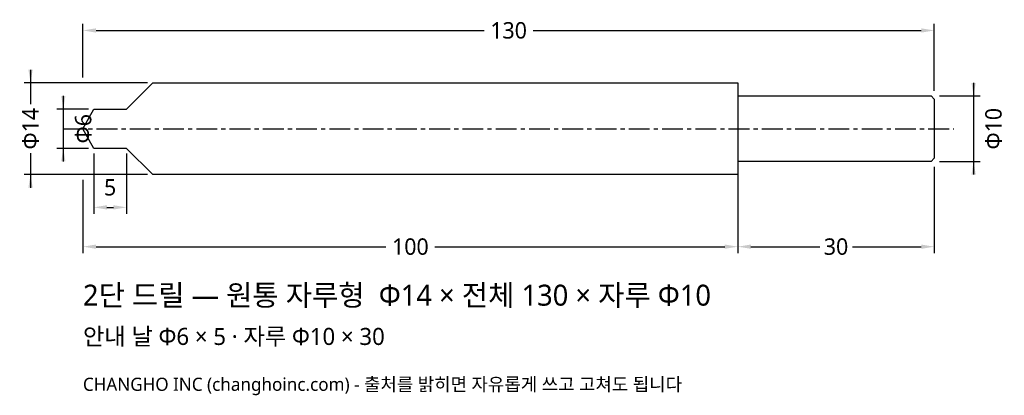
# Model space of a CAD drawing. Header units: millimetres. Extents: x -10 to 141, y -41 to 17.
import ezdxf

# ---------------------------------------------------------------- set-up
doc = ezdxf.new("R2010")
doc.units = ezdxf.units.MM
doc.linetypes.add('CENTER', pattern=[5.08, 3.175, -0.635, 0.635, -0.635])
for name, color, linetype in [('문자', 7, 'CONTINUOUS'), ('외형선', 7, 'CONTINUOUS'), ('중심선', 1, 'CENTER'), ('치수', 4, 'CONTINUOUS')]:
    doc.layers.add(name, color=color, linetype=linetype)
doc.styles.add('CH_KOR', font='malgun.ttf')
doc.dimstyles.new('CH_DIM', dxfattribs={"dimtxt": 2.5, "dimasz": 2, "dimexe": 1, "dimexo": 0.8, "dimgap": 0.8, "dimtad": 1, "dimdec": 1, "dimdsep": 46, "dimtxsty": 'CH_KOR', "dimcen": 2.5, "dimclrd": 4, "dimclre": 4, "dimclrt": 4, "dimazin": 3, "dimtfac": 1, "dimtmove": 0, "dimatfit": 3})

# ---------------------------------------------------------------- blocks, each defined once
blk = doc.blocks.new('_CLOSEDFILLED')
at = {"color": 0, "linetype": 'BYBLOCK'}
blk.add_solid([(-1, 0.164), (0, 0), (-1, -0.164)], dxfattribs=at)
blk = doc.blocks.new('*D1')
at = {"color": 4}
for p, q in [((-8, 9), (-8, 3.75)), ((9.85, 7), (-9, 7)), ((-8, -3.75), (-8, -9)), ((9.85, -7), (-9, -7))]:
    blk.add_line(p, q, dxfattribs=at)
at = {"layer": 'Defpoints'}
for p in [(-8, 7), (10.65, 7), (10.65, -7)]:
    blk.add_point(p, dxfattribs=at)
at = {"layer": '치수', "color": 4, "xscale": 2, "yscale": 2}
for p, rotation in [((-8, 7), 270), ((-8, -7), 90)]:
    blk.add_blockref('_CLOSEDFILLED', p, dxfattribs=dict(at, rotation=rotation))
at = {"layer": '치수', "color": 4, "insert": (-8, 0), "char_height": 2.5, "attachment_point": 5, "rotation": 90, "style": 'CH_KOR'}
blk.add_mtext('Φ14', dxfattribs=at)
blk = doc.blocks.new('*D2')
at = {"color": 4}
for p, q in [((-3, 5), (-3, -5)), ((0.85, 3), (-4, 3)), ((0.85, -3), (-4, -3))]:
    blk.add_line(p, q, dxfattribs=at)
at = {"layer": 'Defpoints'}
for p in [(-3, 3), (1.65, 3), (1.65, -3)]:
    blk.add_point(p, dxfattribs=at)
at = {"layer": '치수', "color": 4, "xscale": 2, "yscale": 2}
for p, rotation in [((-3, 3), 270), ((-3, -3), 90)]:
    blk.add_blockref('_CLOSEDFILLED', p, dxfattribs=dict(at, rotation=rotation))
at = {"layer": '치수', "color": 4, "insert": (0.05, 0), "char_height": 2.5, "attachment_point": 5, "rotation": 90, "style": 'CH_KOR'}
blk.add_mtext('Φ6', dxfattribs=at)
blk = doc.blocks.new('*D3')
at = {"color": 4}
for p, q in [((1.65, -3.8), (1.65, -13)), ((6.65, -3.8), (6.65, -13)), ((3.65, -12), (4.65, -12))]:
    blk.add_line(p, q, dxfattribs=at)
at = {"layer": 'Defpoints'}
for p in [(1.65, -3), (6.65, -3), (1.65, -12)]:
    blk.add_point(p, dxfattribs=at)
at = {"layer": '치수', "color": 4, "xscale": 2, "yscale": 2, "rotation": 180}
blk.add_blockref('_CLOSEDFILLED', (1.65, -12), dxfattribs=at)
at = {"layer": '치수', "color": 4, "xscale": 2, "yscale": 2}
blk.add_blockref('_CLOSEDFILLED', (6.65, -12), dxfattribs=at)
at = {"layer": '치수', "color": 4, "insert": (4.15, -8.95), "char_height": 2.5, "attachment_point": 5, "style": 'CH_KOR'}
blk.add_mtext('5', dxfattribs=at)
blk = doc.blocks.new('*D4')
at = {"color": 4}
for p, q in [((136, 7), (136, -7)), ((130.8, 5), (137, 5)), ((130.8, -5), (137, -5))]:
    blk.add_line(p, q, dxfattribs=at)
at = {"layer": 'Defpoints'}
for p in [(130, 5), (136, 5), (130, -5)]:
    blk.add_point(p, dxfattribs=at)
at = {"layer": '치수', "color": 4, "xscale": 2, "yscale": 2}
for p, rotation in [((136, 5), 270), ((136, -5), 90)]:
    blk.add_blockref('_CLOSEDFILLED', p, dxfattribs=dict(at, rotation=rotation))
at = {"layer": '치수', "color": 4, "insert": (139.05, 0), "char_height": 2.5, "attachment_point": 5, "rotation": 90, "style": 'CH_KOR'}
blk.add_mtext('Φ10', dxfattribs=at)
blk = doc.blocks.new('*D5')
at = {"color": 4}
for p, q in [((0, -7.8), (0, -19)), ((100, -7.8), (100, -19)), ((2, -18), (46.25, -18)), ((53.75, -18), (98, -18))]:
    blk.add_line(p, q, dxfattribs=at)
at = {"layer": 'Defpoints'}
for p in [(0, -7), (100, -7), (0, -18)]:
    blk.add_point(p, dxfattribs=at)
at = {"layer": '치수', "color": 4, "xscale": 2, "yscale": 2, "rotation": 180}
blk.add_blockref('_CLOSEDFILLED', (0, -18), dxfattribs=at)
at = {"layer": '치수', "color": 4, "xscale": 2, "yscale": 2}
blk.add_blockref('_CLOSEDFILLED', (100, -18), dxfattribs=at)
at = {"layer": '치수', "color": 4, "insert": (50, -18), "char_height": 2.5, "attachment_point": 5, "style": 'CH_KOR'}
blk.add_mtext('100', dxfattribs=at)
blk = doc.blocks.new('*D6')
at = {"color": 4}
for p, q in [((100, -5.8), (100, -19)), ((130, -5.8), (130, -19)), ((102, -18), (112.5, -18)), ((117.5, -18), (128, -18))]:
    blk.add_line(p, q, dxfattribs=at)
at = {"layer": 'Defpoints'}
for p in [(100, -5), (130, -5), (100, -18)]:
    blk.add_point(p, dxfattribs=at)
at = {"layer": '치수', "color": 4, "xscale": 2, "yscale": 2, "rotation": 180}
blk.add_blockref('_CLOSEDFILLED', (100, -18), dxfattribs=at)
at = {"layer": '치수', "color": 4, "xscale": 2, "yscale": 2}
blk.add_blockref('_CLOSEDFILLED', (130, -18), dxfattribs=at)
at = {"layer": '치수', "color": 4, "insert": (115, -18), "char_height": 2.5, "attachment_point": 5, "style": 'CH_KOR'}
blk.add_mtext('30', dxfattribs=at)
blk = doc.blocks.new('*D7')
at = {"color": 4}
for p, q in [((0, 7.8), (0, 16)), ((130, 5.8), (130, 16)), ((2, 15), (61.25, 15)), ((68.75, 15), (128, 15))]:
    blk.add_line(p, q, dxfattribs=at)
at = {"layer": 'Defpoints'}
for p in [(0, 15), (0, 7), (130, 5)]:
    blk.add_point(p, dxfattribs=at)
at = {"layer": '치수', "color": 4, "xscale": 2, "yscale": 2, "rotation": 180}
blk.add_blockref('_CLOSEDFILLED', (0, 15), dxfattribs=at)
at = {"layer": '치수', "color": 4, "xscale": 2, "yscale": 2}
blk.add_blockref('_CLOSEDFILLED', (130, 15), dxfattribs=at)
at = {"layer": '치수', "color": 4, "insert": (65, 15), "char_height": 2.5, "attachment_point": 5, "style": 'CH_KOR'}
blk.add_mtext('130', dxfattribs=at)

msp = doc.modelspace()

# ---------------------------------------------------------------- linework, layer by layer
at = {"layer": '외형선'}
msp.add_line((100, 5), (100, -5), dxfattribs=at)
msp.add_lwpolyline([(0, 0), (1.65, 3), (6.65, 3), (10.65, 7), (100, 7), (100, 5), (129.5, 5), (130, 4.5), (130, -4.5), (129.5, -5), (100, -5), (100, -7), (10.65, -7), (6.65, -3), (1.65, -3), (0, 0)], close=True, dxfattribs=at)
at = {"layer": '중심선'}
msp.add_line((-3, 0), (133, 0), dxfattribs=at)

# ---------------------------------------------------------------- texts
at = {"layer": '문자', "style": 'CH_KOR'}
for s, height, p in [('2단 드릴 — 원통 자루형  Φ14 × 전체 130 × 자루 Φ10', 3.2, (0, -27)), ('안내 날 Φ6 × 5 · 자루 Φ10 × 30', 2.6, (0, -33)), ('CHANGHO INC (changhoinc.com) - 출처를 밝히면 자유롭게 쓰고 고쳐도 됩니다', 2, (0, -40))]:
    msp.add_text(s, height=height, dxfattribs=at).set_placement(p)

# ---------------------------------------------------------------- dimensions: what is measured, and where the dimension line sits
at = {"layer": '치수'}
for base, p1, p2, text, picture, middle in [((0, 15), (0, 7), (130, 5), '130', '*D7', (65, 15)), ((1.65, -12), (1.65, -3), (6.65, -3), '5', '*D3', (4.15, -8.95)), ((100, -18), (100, -5), (130, -5), '30', '*D6', (115, -18)), ((0, -18), (0, -7), (100, -7), '100', '*D5', (50, -18))]:
    dim = msp.add_linear_dim(base=base, p1=p1, p2=p2, text=text, dimstyle='CH_DIM', dxfattribs=at)
    dim.commit()
    dim.dimension.update_dxf_attribs({"geometry": picture, "text_midpoint": middle})
for base, p1, p2, text, picture, middle in [((-8, 7), (10.65, 7), (10.65, -7), 'Φ14', '*D1', (-8, 0)), ((136, 5), (130, 5), (130, -5), 'Φ10', '*D4', (139.05, 0)), ((-3, 3), (1.65, 3), (1.65, -3), 'Φ6', '*D2', (0.05, 0))]:
    dim = msp.add_linear_dim(base=base, p1=p1, p2=p2, angle=90, text=text, dimstyle='CH_DIM', dxfattribs=at)
    dim.commit()
    dim.dimension.update_dxf_attribs({"geometry": picture, "text_midpoint": middle})

doc.saveas('drawing.dxf')
